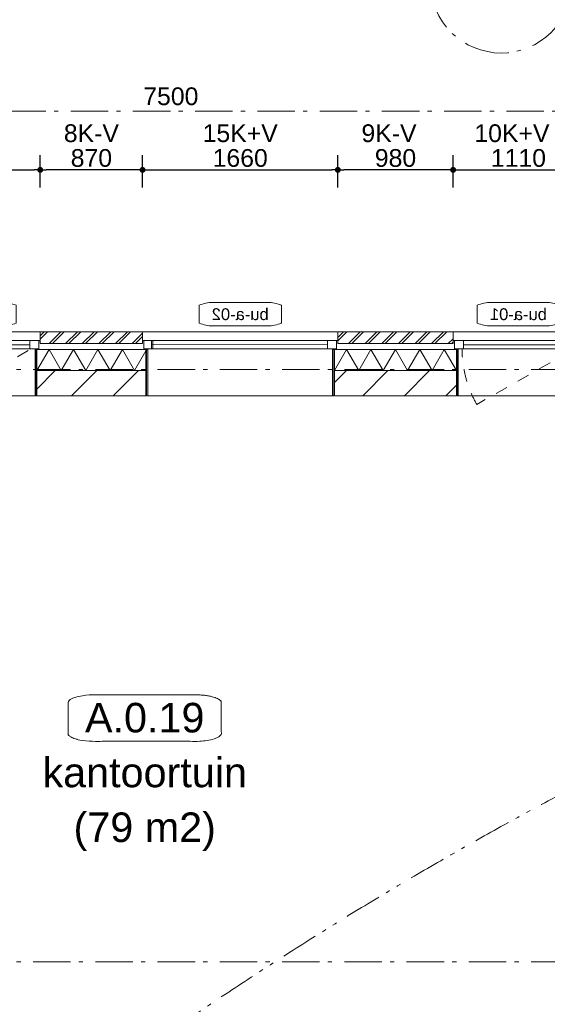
# Model space of a CAD drawing. Header units: millimetres. Extents: x -62314 to 79800, y -34032 to 28340.
# Tile 29 of 85: x 13098 to 17583, y 14913 to 23291. Entities that reach past the tile are written whole.
import ezdxf
from ezdxf.enums import TextEntityAlignment as Align

# ---------------------------------------------------------------- set-up
doc = ezdxf.new("R2010")
doc.units = ezdxf.units.MM
doc.header["$LTSCALE"] = 508
doc.header["$PDMODE"] = 1
doc.header["$PDSIZE"] = -2
for name, pattern in [('Dash Style-1', [0.41664, 0.20828, -0.20836]), ('Dash Style-6', [1.04164, 0.625, -0.20828, 0.06943, -0.13893]), ('Dash Style-8', [1.25, 0.625, -0.20828, 0.06943, -0.13893, 0.06943, -0.13893])]:
    doc.linetypes.add(name, pattern=pattern)
doc.layers.get('0').update_dxf_attribs({"lineweight": 0})
doc.layers.get('DEFPOINTS').update_dxf_attribs({"lineweight": 0})
for name, color, linetype, lineweight in [('(00) tekening-lijn draairichting', 7, 'Dash Style-1', 0), ('(00) tekening-merk kozijn', 40, 'Continuous', 0), ('(00) tekening-stramien-algemeen', 7, 'Dash Style-6', 0), ('(00) tekst-algemeen', 8, 'Continuous', 0), ('(00) tekst-ruimtenummer-algemeen', 8, 'Continuous', 0), ('(00) tekst-ruimtenummer-gradering', 8, 'Continuous', 0), ('(02) sloop-demarcatielijn', 5, 'Dash Style-1', 0), ('(21) buitenwanden-X baksteen_metselwerk', 92, 'Continuous', 0), ('(22) binnenwanden-X kalkzandsteen', 1, 'Continuous', 0), ('(42) binnenwandafwerkingen-R plaatmateriaal algemeen', 12, 'Continuous', 0), ('(__) constructies_materialen-K isolatie', 8, 'Continuous', 0), ('Dimension', 7, 'Continuous', 0), ('None', 7, 'Continuous', 0)]:
    doc.layers.add(name, color=color, linetype=linetype, lineweight=lineweight)
doc.styles.add('Arial', font='Arial')
doc.styles.add('Arial Italic (italic)', font='Arial Italic')
doc.styles.add('Helvetica', font='Helvetica')
doc.dimstyles.new('KE __', dxfattribs={"dimtxt": 75.447591, "dimasz": 50.074463, "dimexe": 125, "dimexo": 500, "dimgap": 25, "dimtad": 1, "dimdec": 1, "dimtxsty": 'Arial', "dimblk": 'DOT', "dimblk1": 'DOT', "dimblk2": 'DOT', "dimcen": 0, "dimdle": 100, "dimazin": 0, "dimtfac": 0.8, "dimtdec": 1, "dimtix": 1, "dimtmove": 0, "dimatfit": 0, "dimldrblk": 'DOT', "dimfxl": 150, "dimfxlon": 1, "dimfrac": 2, "dimtolj": 1, "dimarcsym": 0})
pattern_1 = [(45, (163395.98, 42314.6), (70.71068, -70.71068), []), (45, (163410.13, 42300.46), (70.71068, -70.71068), [])]
pattern_2 = [(45, (163395.98, 42314.6), (-176.7767, 176.7767), [])]

# ---------------------------------------------------------------- blocks, each defined once
blk = doc.blocks.new('(00)-1-ruimtenummer-200')
at = {"layer": '(00) tekst-ruimtenummer-algemeen', "color": 17, "lineweight": 0, "transparency": 33554687}
blk.add_open_spline([(433.3, 618), (491.4, 618), (591.9, 600.3), (650, 569.8), (650, 420.4), (650, 271.1), (591.9, 240.5), (491.4, 222.9), (0, 222.9), (-491.4, 222.9), (-591.9, 240.5), (-650, 271.1), (-650, 420.4), (-650, 569.8), (-591.9, 600.3), (-491.4, 618), (-14.5, 618), (433.3, 618)], degree=2, knots=[0, 0, 0, 0.013296, 0.026591, 0.039887, 0.251662, 0.264958, 0.278253, 0.291549, 0.503324, 0.51662, 0.529915, 0.543211, 0.754986, 0.768281, 0.781577, 0.794873, 1, 1, 1], dxfattribs=at)
at = {"layer": 'None', "color": 2, "linetype": 'Continuous', "lineweight": 0}
blk.add_point((0, 0), dxfattribs=at)
at = {"layer": '(00) tekst-ruimtenummer-algemeen', "color": 17, "transparency": 33554687, "style": 'Arial'}
for tag, p in [('nummer', (0, 222.9)), ('naam', (0, -243.4)), ('oppervlak', (0, -709.7))]:
    blk.add_attdef(tag, text='', height=251.5, dxfattribs=at).set_placement(p, align=Align.BOTTOM_CENTER)
at = {"layer": '(00) tekst-ruimtenummer-gradering', "color": 17, "transparency": 33554687, "style": 'Arial Italic (italic)'}
blk.add_attdef('personen', text='', height=251.5, dxfattribs=at).set_placement((0, -875.7), align=Align.TOP_CENTER)
at = {"layer": 'None', "color": 0, "flags": 1}
blk.add_attdef('klasse', (-1353.2, -1667.4), '', height=251.5, dxfattribs=at)
blk = doc.blocks.new('Group-148-1')
at = {"layer": 'None', "color": 17, "transparency": 33554687}
ref = blk.add_blockref('(00)-1-ruimtenummer-200', (-149234.9, -25386.2), dxfattribs=at)
ref.add_attrib('nummer', 'A.0.19', dxfattribs={"layer": '(00) tekst-ruimtenummer-algemeen', "color": 17, "transparency": 33554687, "height": 251.49, "style": 'Arial'}).set_placement((-149234.9, -25163.4), align=Align.BOTTOM_CENTER)
ref.add_attrib('naam', 'kantoortuin', dxfattribs={"layer": '(00) tekst-ruimtenummer-algemeen', "color": 17, "transparency": 33554687, "height": 251.492, "style": 'Arial'}).set_placement((-149234.9, -25629.7), align=Align.BOTTOM_CENTER)
ref.add_attrib('oppervlak', '(79 m2)', dxfattribs={"layer": '(00) tekst-ruimtenummer-algemeen', "color": 17, "transparency": 33554687, "height": 251.49, "style": 'Arial'}).set_placement((-149234.9, -26095.9), align=Align.BOTTOM_CENTER)
blk = doc.blocks.new('_Dot')
at = {"color": 0, "linetype": 'ByBlock', "lineweight": -2}
blk.add_line((-0.5, 0), (-1, 0), dxfattribs=at)
at = {"color": 0, "linetype": 'ByBlock', "const_width": 0.5}
blk.add_lwpolyline([(-0.25, 0, 1), (0.25, 0, 1)], format="xyb", close=True, dxfattribs=at)
blk = doc.blocks.new('*D348')
at = {"layer": 'DEFPOINTS', "color": 0, "transparency": 33554687}
for p in [(13272.7, 22013), (12162.7, 20635.4), (13272.7, 20635.4)]:
    blk.add_point(p, dxfattribs=at)
at = {"layer": 'Dimension', "color": 0, "lineweight": -2, "transparency": 33554687}
for p, q in [((12162.7, 21863), (12162.7, 22138)), ((13272.7, 21863), (13272.7, 22138)), ((12212.8, 22013), (13222.6, 22013))]:
    blk.add_line(p, q, dxfattribs=at)
at = {"layer": 'Dimension', "color": 0, "lineweight": -2, "xscale": 50.07446289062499, "yscale": 50.07446289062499, "zscale": 50.07446289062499, "rotation": 180}
blk.add_blockref('_Dot', (12162.7, 22013), dxfattribs=at)
at = {"layer": 'Dimension', "color": 0, "lineweight": -2, "xscale": 50.07446289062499, "yscale": 50.07446289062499, "zscale": 50.07446289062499}
blk.add_blockref('_Dot', (13272.7, 22013), dxfattribs=at)
at = {"layer": 'Dimension', "color": 0, "lineweight": 0, "transparency": 33554687, "insert": (12717.7, 22113.5), "char_height": 150.9, "attachment_point": 5, "style": 'Helvetica'}
blk.add_mtext('\\A1;1110', dxfattribs=at)
blk = doc.blocks.new('*D349')
at = {"layer": 'DEFPOINTS', "color": 0, "transparency": 33554687}
for p in [(13272.7, 22013), (13272.7, 20635.4), (14142.7, 20635.4)]:
    blk.add_point(p, dxfattribs=at)
at = {"layer": 'Dimension', "color": 0, "lineweight": -2, "transparency": 33554687}
for p, q in [((13272.7, 21863), (13272.7, 22138)), ((14142.7, 21863), (14142.7, 22138)), ((14092.6, 22013), (13322.8, 22013))]:
    blk.add_line(p, q, dxfattribs=at)
at = {"layer": 'Dimension', "color": 0, "lineweight": -2, "xscale": 50.07446289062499, "yscale": 50.07446289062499, "zscale": 50.07446289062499, "rotation": 180}
blk.add_blockref('_Dot', (13272.7, 22013), dxfattribs=at)
at = {"layer": 'Dimension', "color": 0, "lineweight": -2, "xscale": 50.07446289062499, "yscale": 50.07446289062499, "zscale": 50.07446289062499}
blk.add_blockref('_Dot', (14142.7, 22013), dxfattribs=at)
at = {"layer": 'Dimension', "color": 0, "lineweight": 0, "transparency": 33554687, "insert": (13707.7, 22113.5), "char_height": 150.9, "attachment_point": 5, "style": 'Helvetica'}
blk.add_mtext('\\A1;870', dxfattribs=at)
blk = doc.blocks.new('*D350')
at = {"layer": 'DEFPOINTS', "color": 0, "transparency": 33554687}
for p in [(15802.7, 22013), (14142.7, 20635.4), (15802.7, 20635.4)]:
    blk.add_point(p, dxfattribs=at)
at = {"layer": 'Dimension', "color": 0, "lineweight": -2, "transparency": 33554687}
for p, q in [((14142.7, 21863), (14142.7, 22138)), ((15802.7, 21863), (15802.7, 22138)), ((14192.8, 22013), (15752.6, 22013))]:
    blk.add_line(p, q, dxfattribs=at)
at = {"layer": 'Dimension', "color": 0, "lineweight": -2, "xscale": 50.07446289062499, "yscale": 50.07446289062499, "zscale": 50.07446289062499, "rotation": 180}
blk.add_blockref('_Dot', (14142.7, 22013), dxfattribs=at)
at = {"layer": 'Dimension', "color": 0, "lineweight": -2, "xscale": 50.07446289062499, "yscale": 50.07446289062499, "zscale": 50.07446289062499}
blk.add_blockref('_Dot', (15802.7, 22013), dxfattribs=at)
at = {"layer": 'Dimension', "color": 0, "lineweight": 0, "transparency": 33554687, "insert": (14972.7, 22113.5), "char_height": 150.9, "attachment_point": 5, "style": 'Helvetica'}
blk.add_mtext('\\A1;1660', dxfattribs=at)
blk = doc.blocks.new('*D351')
at = {"layer": 'DEFPOINTS', "color": 0, "transparency": 33554687}
for p in [(15802.7, 22013), (15802.7, 20635.4), (16782.7, 20635.4)]:
    blk.add_point(p, dxfattribs=at)
at = {"layer": 'Dimension', "color": 0, "lineweight": -2, "transparency": 33554687}
for p, q in [((15802.7, 21863), (15802.7, 22138)), ((16782.7, 21863), (16782.7, 22138)), ((16732.6, 22013), (15852.8, 22013))]:
    blk.add_line(p, q, dxfattribs=at)
at = {"layer": 'Dimension', "color": 0, "lineweight": -2, "xscale": 50.07446289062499, "yscale": 50.07446289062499, "zscale": 50.07446289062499, "rotation": 180}
blk.add_blockref('_Dot', (15802.7, 22013), dxfattribs=at)
at = {"layer": 'Dimension', "color": 0, "lineweight": -2, "xscale": 50.07446289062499, "yscale": 50.07446289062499, "zscale": 50.07446289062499}
blk.add_blockref('_Dot', (16782.7, 22013), dxfattribs=at)
at = {"layer": 'Dimension', "color": 0, "lineweight": 0, "transparency": 33554687, "insert": (16292.7, 22113.5), "char_height": 150.9, "attachment_point": 5, "style": 'Helvetica'}
blk.add_mtext('\\A1;980', dxfattribs=at)
blk = doc.blocks.new('*D352')
at = {"layer": 'DEFPOINTS', "color": 0, "transparency": 33554687}
for p in [(17892.7, 22013), (16782.7, 20635.4), (17892.7, 20635.4)]:
    blk.add_point(p, dxfattribs=at)
at = {"layer": 'Dimension', "color": 0, "lineweight": -2, "transparency": 33554687}
for p, q in [((16782.7, 21863), (16782.7, 22138)), ((17892.7, 21863), (17892.7, 22138)), ((16832.8, 22013), (17842.6, 22013))]:
    blk.add_line(p, q, dxfattribs=at)
at = {"layer": 'Dimension', "color": 0, "lineweight": -2, "xscale": 50.07446289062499, "yscale": 50.07446289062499, "zscale": 50.07446289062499, "rotation": 180}
blk.add_blockref('_Dot', (16782.7, 22013), dxfattribs=at)
at = {"layer": 'Dimension', "color": 0, "lineweight": -2, "xscale": 50.07446289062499, "yscale": 50.07446289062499, "zscale": 50.07446289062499}
blk.add_blockref('_Dot', (17892.7, 22013), dxfattribs=at)
at = {"layer": 'Dimension', "color": 0, "lineweight": 0, "transparency": 33554687, "insert": (17337.7, 22113.5), "char_height": 150.9, "attachment_point": 5, "style": 'Helvetica'}
blk.add_mtext('\\A1;1110', dxfattribs=at)
blk = doc.blocks.new('00-merk kozijn')
at = {"layer": '(00) tekening-merk kozijn', "color": 2, "lineweight": 0, "transparency": 33554687, "flags": 128}
blk.add_lwpolyline([(233.3, 50, 0.105357), (349.4, 74.7), (350, 75), (350, 225), (349.4, 225.3, 0.105357), (233.3, 250), (-233.3, 250, 0.105357), (-349.4, 225.3), (-350, 225), (-350, 75), (-349.4, 74.7, 0.105357), (-233.3, 50)], format="xyb", close=True, dxfattribs=at)
at = {"layer": 'None', "color": 2, "linetype": 'Continuous', "lineweight": 0, "transparency": 33554687}
blk.add_point((0, 0), dxfattribs=at)
at = {"layer": '(00) tekening-merk kozijn', "color": 2, "transparency": 33554687, "style": 'Arial'}
blk.add_attdef('MERK', text='', height=100.6, dxfattribs=at).set_placement((0, 149.9), align=Align.MIDDLE_CENTER)
blk = doc.blocks.new('kozijn aansluiting-hoek zonder lijst')
at = {"layer": '(42) binnenwandafwerkingen-R plaatmateriaal algemeen', "color": 17, "lineweight": 0, "transparency": 33554687, "flags": 128}
blk.add_lwpolyline([(-32, 469), (-22, 469), (-22, 75), (-32, 75)], close=True, dxfattribs=at)
at = {"layer": 'None', "color": 17, "lineweight": 0, "transparency": 33554687}
blk.add_line((-17, 255), (-17, 469), dxfattribs=at)
at = {"layer": 'None', "color": 17, "lineweight": 0, "transparency": 33554687, "flags": 128}
blk.add_lwpolyline([(-76, 70), (0, 70), (0, 0), (-76, 0)], close=True, dxfattribs=at)
at = {"layer": 'None', "color": 2, "linetype": 'Continuous', "lineweight": 0, "transparency": 33554687}
for p in [(0, 0), (12, -75)]:
    blk.add_point(p, dxfattribs=at)
blk = doc.blocks.new('bu-a-01 plt (2D)')
at = {"layer": '(00) tekening-lijn draairichting', "color": 17, "lineweight": 0, "transparency": 33554687, "flags": 128}
blk.add_lwpolyline([(909.1, -297.9, 0.12979), (1034, 175), (76, 175)], format="xyb", close=True, dxfattribs=at)
at = {"layer": 'None', "color": 17, "lineweight": 0, "transparency": 33554687}
blk.add_line((1022, 210), (88, 210), dxfattribs=at)
at = {"layer": 'None', "color": 17, "lineweight": 0, "transparency": 33554687, "flags": 128}
for points in [[(0, 320), (1110, 320), (1110, 245), (0, 245)], [(44, 175), (1066, 175), (1066, -224), (44, -224)], [(88, 245), (1022, 245), (1022, 175), (88, 175)]]:
    blk.add_lwpolyline(points, close=True, dxfattribs=at)
at = {"layer": '(00) tekst-algemeen', "color": 17, "transparency": 33554687}
blk.add_blockref('00-merk kozijn', (555, 320), dxfattribs=at).add_auto_attribs({'MERK': 'bu-a-01'})
at = {"layer": 'None', "color": 17, "transparency": 33554687, "rotation": 180}
blk.add_blockref('kozijn aansluiting-hoek zonder lijst', (12, 245), dxfattribs=at)
blk.add_blockref('kozijn aansluiting-hoek zonder lijst', (12, 245), dxfattribs=at)
at = {"layer": 'None', "color": 17, "transparency": 33554687, "xscale": -1, "rotation": 180}
blk.add_blockref('kozijn aansluiting-hoek zonder lijst', (1098, 245), dxfattribs=at)
blk.add_blockref('kozijn aansluiting-hoek zonder lijst', (1098, 245), dxfattribs=at)
blk = doc.blocks.new('Isolatie Object-20')
at = {"layer": '(__) constructies_materialen-K isolatie', "color": 2, "lineweight": 0, "transparency": 33554687, "flags": 128}
blk.add_lwpolyline([(0, 90), (1038, 90), (1038, -90), (0, -90)], close=True, dxfattribs=at)
blk.add_lwpolyline([(0, -90), (103.9, 90), (207.8, -90), (207.8, -90), (311.8, 90), (415.7, -90), (415.7, -90), (519.6, 90), (623.5, -90), (623.5, -90), (727.5, 90), (831.4, -90), (935.3, 90), (1038, -87.9)], dxfattribs=at)
blk = doc.blocks.new('bu-a-02 plt')
at = {"layer": 'None', "color": 17, "lineweight": 0, "transparency": 33554687}
blk.add_line((88, 210), (1584, 212.5), dxfattribs=at)
at = {"layer": 'None', "color": 17, "lineweight": 0, "transparency": 33554687, "flags": 128}
for points in [[(0, 320), (1660, 320), (1660, 245), (0, 245)], [(44, 175), (1616, 175), (1616, -224), (44, -224)], [(88, 245), (1584, 245), (1584, 175), (88, 175)]]:
    blk.add_lwpolyline(points, close=True, dxfattribs=at)
at = {"layer": 'None', "color": 2, "linetype": 'Continuous', "lineweight": 0, "transparency": 33554687}
blk.add_point((0, 0), dxfattribs=at)
at = {"layer": '(00) tekst-algemeen', "color": 17, "transparency": 33554687}
blk.add_blockref('00-merk kozijn', (830, 320), dxfattribs=at).add_auto_attribs({'MERK': 'bu-a-02'})
at = {"layer": 'None', "color": 17, "transparency": 33554687, "rotation": 180}
blk.add_blockref('kozijn aansluiting-hoek zonder lijst', (12, 245), dxfattribs=at)
at = {"layer": 'None', "color": 17, "transparency": 33554687, "xscale": -1, "rotation": 180}
blk.add_blockref('kozijn aansluiting-hoek zonder lijst', (1648, 245), dxfattribs=at)
blk = doc.blocks.new('Isolatie Object-21')
at = {"layer": '(__) constructies_materialen-K isolatie', "color": 2, "lineweight": 0, "transparency": 33554687, "flags": 128}
blk.add_lwpolyline([(0, 90), (928, 90), (928, -90), (0, -90)], close=True, dxfattribs=at)
blk.add_lwpolyline([(0, -90), (103.9, 90), (207.8, -90), (207.8, -90), (311.8, 90), (415.7, -90), (415.7, -90), (519.6, 90), (623.5, -90), (623.5, -90), (727.5, 90), (831.4, -90), (928, 77.3)], dxfattribs=at)
blk = doc.blocks.new('00-stramienbol')
at = {"layer": '(00) tekening-stramien-algemeen', "color": 2, "lineweight": 0, "transparency": 33554687, "flags": 128}
blk.add_lwpolyline([(0, 600), (58.8, 597.1), (117.1, 588.5), (174.2, 574.2), (229.6, 554.3), (282.8, 529.2), (333.3, 498.9), (380.6, 463.8), (424.3, 424.3), (463.8, 380.6), (498.9, 333.3), (529.2, 282.8), (554.3, 229.6), (574.2, 174.2), (588.5, 117.1), (597.1, 58.8), (600, 0), (597.1, -58.8), (588.5, -117.1), (574.2, -174.2), (554.3, -229.6), (529.2, -282.8), (498.9, -333.3), (463.8, -380.6), (424.3, -424.3), (380.6, -463.8), (333.3, -498.9), (282.8, -529.2), (229.6, -554.3), (174.2, -574.2), (117.1, -588.5), (58.8, -597.1), (0, -600), (-58.8, -597.1), (-117.1, -588.5), (-174.2, -574.2), (-229.6, -554.3), (-282.8, -529.2), (-333.3, -498.9), (-380.6, -463.8), (-424.3, -424.3), (-463.8, -380.6), (-498.9, -333.3), (-529.2, -282.8), (-554.3, -229.6), (-574.2, -174.2), (-588.5, -117.1), (-597.1, -58.8), (-600, 0), (-597.1, 58.8), (-588.5, 117.1), (-574.2, 174.2), (-554.3, 229.6), (-529.2, 282.8), (-498.9, 333.3), (-463.8, 380.6), (-424.3, 424.3), (-380.6, 463.8), (-333.3, 498.9), (-282.8, 529.2), (-229.6, 554.3), (-174.2, 574.2), (-117.1, 588.5), (-58.8, 597.1)], close=True, dxfattribs=at)
at = {"layer": '(00) tekening-stramien-algemeen', "color": 2, "linetype": 'Continuous', "lineweight": 0, "transparency": 33554687}
for p in [(0, 600), (-600, 0), (0, 0), (600, 0), (0, -600)]:
    blk.add_point(p, dxfattribs=at)
at = {"layer": '(00) tekening-stramien-algemeen', "color": 2, "transparency": 33554687, "style": 'Arial'}
blk.add_attdef('hoofdveld', text='', height=452.7, dxfattribs=at).set_placement((0, 0), align=Align.MIDDLE_CENTER)
at = {"layer": 'None', "color": 0, "flags": 1}
for tag, p in [('subveld_1', (-600, -1414.8)), ('subveld_2', (-600, -2229.7))]:
    blk.add_attdef(tag, p, '', height=452.7, dxfattribs=at)
blk = doc.blocks.new('*D446')
at = {"layer": '(00) tekening-stramien-algemeen', "color": 0, "lineweight": -2, "transparency": 33554687}
for p, q in [((34457.3, -497.2), (27057.5, -497.2)), ((27007.4, -502.8), (27007.4, -622.2)), ((34507.4, -900), (34507.4, -622.2))]:
    blk.add_line(p, q, dxfattribs=at)
at = {"layer": 'DEFPOINTS', "color": 0, "transparency": 33554687}
for p in [(27007.4, -2.8), (34507.4, -400), (27007.4, -497.2)]:
    blk.add_point(p, dxfattribs=at)
at = {"layer": '(00) tekening-stramien-algemeen', "color": 0, "lineweight": -2, "xscale": 50.07446289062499, "yscale": 50.07446289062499, "zscale": 50.07446289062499, "rotation": 180}
blk.add_blockref('_Dot', (27007.4, -497.2), dxfattribs=at)
at = {"layer": '(00) tekening-stramien-algemeen', "color": 0, "lineweight": -2, "xscale": 50.07446289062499, "yscale": 50.07446289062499, "zscale": 50.07446289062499}
blk.add_blockref('_Dot', (34507.4, -497.2), dxfattribs=at)
at = {"layer": '(00) tekening-stramien-algemeen', "color": 0, "lineweight": 0, "transparency": 33554687, "insert": (30757.4, -371.8), "char_height": 150.9, "attachment_point": 5, "style": 'Helvetica'}
blk.add_mtext('\\A1;7500', dxfattribs=at)
blk = doc.blocks.new('stramien langsgevel blok A')
at = {"layer": '(00) tekening-stramien-algemeen', "color": 2}
ref = blk.add_blockref('00-stramienbol', (33565, 597.2), dxfattribs=dict(at, rotation=180))
ref.add_attrib('hoofdveld', 'A5', dxfattribs={"color": 2, "transparency": 33554687, "height": 452.69, "style": 'Arial'}).set_placement((33565, 597.2), align=Align.MIDDLE_CENTER)
at = {"layer": '(00) tekening-stramien-algemeen', "color": 2, "lineweight": 0, "transparency": 33554687}
dim = blk.add_linear_dim(base=(27007.4, -497.2), p1=(34507.4, -400), p2=(27007.4, -2.8), dimstyle='KE __', override={"dimtxt": 150.895182, "dimgap": 50, "dimdec": 0, "dimpost": '<>', "dimtxsty": 'Helvetica', "dimtmove": 2}, dxfattribs=at)
dim.commit()
dim.dimension.update_dxf_attribs({"geometry": '*D446', "text_midpoint": (30757.4, -371.8)})

msp = doc.modelspace()

# ---------------------------------------------------------------- hatches: boundary and pattern name
at = {"layer": '(21) buitenwanden-X baksteen_metselwerk', "linetype": 'Continuous', "lineweight": 0, "transparency": 33554687}
h = msp.add_hatch(dxfattribs=at)
h.set_pattern_fill('(__)F metselwerk 2', color=253, style=0, pattern_type=2)
h.set_pattern_definition(pattern_1)
h.paths.add_polyline_path([(14142.72, 20535.36), (14142.72, 20635.36), (13272.72, 20635.36), (13272.72, 20535.36)])
h = msp.add_hatch(dxfattribs=at)
h.set_pattern_fill('(__)F metselwerk 2', color=253, style=0, pattern_type=2)
h.set_pattern_definition(pattern_1)
h.paths.add_polyline_path([(15802.72, 20535.36), (15802.72, 20635.36), (16782.72, 20635.36), (16782.72, 20535.36)])
at = {"layer": '(22) binnenwanden-X kalkzandsteen', "linetype": 'Continuous', "lineweight": 0, "transparency": 33554687}
h = msp.add_hatch(dxfattribs=at)
h.set_pattern_fill('(__)F kzs 1_100', color=253, style=0, pattern_type=2)
h.set_pattern_definition(pattern_2)
h.paths.add_polyline_path([(13243.72, 20305.36), (13243.72, 20091.36), (14171.72, 20091.36), (14171.72, 20305.36)])
h = msp.add_hatch(dxfattribs=at)
h.set_pattern_fill('(__)F kzs 1_100', color=253, style=0, pattern_type=2)
h.set_pattern_definition(pattern_2)
h.paths.add_polyline_path([(16811.72, 20305.36), (16811.72, 20091.36), (15773.72, 20091.36), (15773.72, 20305.36)])

# ---------------------------------------------------------------- linework, layer by layer
at = {"layer": '(00) tekening-stramien-algemeen', "color": 2, "lineweight": 0, "transparency": 33554687}
for p, q in [((57450, 20635.36), (-21063.27, 20635.36)), ((57450, 20315.36), (-21063.27, 20315.36)), ((57450, 15274.85), (-21063.27, 15274.85))]:
    msp.add_line(p, q, dxfattribs=at)
at = {"layer": '(02) sloop-demarcatielijn', "color": 6, "linetype": 'Dash Style-8', "lineweight": 0, "transparency": 33554687}
msp.add_arc((33483.36, -12976.69), 33614.91, 116.706681, 145.164214, dxfattribs=at)
at = {"layer": '(21) buitenwanden-X baksteen_metselwerk', "color": 7, "lineweight": 0, "transparency": 33554687, "flags": 128}
for points in [[(14142.72, 20535.36), (14142.72, 20635.36), (13272.72, 20635.36), (13272.72, 20535.36)], [(15802.72, 20535.36), (15802.72, 20635.36), (16782.72, 20635.36), (16782.72, 20535.36)]]:
    msp.add_lwpolyline(points, close=True, dxfattribs=at)
at = {"layer": '(22) binnenwanden-X kalkzandsteen', "color": 3, "lineweight": 0, "transparency": 33554687, "flags": 128}
for points in [[(13243.72, 20305.36), (13243.72, 20091.36), (14171.72, 20091.36), (14171.72, 20305.36)], [(16811.72, 20305.36), (16811.72, 20091.36), (15773.72, 20091.36), (15773.72, 20305.36)]]:
    msp.add_lwpolyline(points, close=True, dxfattribs=at)

# ---------------------------------------------------------------- block references
at = {"layer": '(__) constructies_materialen-K isolatie', "color": 2}
msp.add_blockref('Isolatie Object-21', (13243.72, 20395.36), dxfattribs=at)
at = {"layer": '(__) constructies_materialen-K isolatie', "color": 2, "xscale": -1}
msp.add_blockref('Isolatie Object-20', (16811.72, 20395.36), dxfattribs=at)
at = {"layer": 'None', "color": 17, "transparency": 33554687}
for name, p in [('stramien langsgevel blok A', (-16374.38, 23010.29)), ('Group-148-1', (163395.98, 42314.6))]:
    msp.add_blockref(name, p, dxfattribs=at)
at = {"layer": 'None', "color": 17, "transparency": 33554687, "xscale": -1}
for name, p in [('bu-a-01 plt (2D)', (13272.72, 20315.36)), ('bu-a-02 plt', (15802.72, 20315.36)), ('bu-a-01 plt (2D)', (17892.72, 20315.36))]:
    msp.add_blockref(name, p, dxfattribs=at)

# ---------------------------------------------------------------- texts
at = {"layer": 'None', "color": 17, "transparency": 33554687, "char_height": 150.895, "attachment_point": 8, "line_spacing_factor": 0.836574, "style": 'Helvetica'}
for s, insert in [('8K-V', (13707.72, 22247.59)), ('15K+V', (14972.72, 22247.59)), ('9K-V', (16237.72, 22247.59)), ('10K+V', (17282.72, 22247.59))]:
    msp.add_mtext(s, dxfattribs=dict(at, insert=insert))

# ---------------------------------------------------------------- dimensions: what is measured, and where the dimension line sits
at = {"layer": 'Dimension', "color": 17, "lineweight": 0, "transparency": 33554687}
for base, p1, p2, picture, middle in [((13272.72, 22013.04), (12162.72, 20635.36), (13272.72, 20635.36), '*D348', (12717.72, 22113.48)), ((13272.72, 22013.04), (14142.72, 20635.36), (13272.72, 20635.36), '*D349', (13707.72, 22113.48)), ((15802.72, 22013.04), (14142.72, 20635.36), (15802.72, 20635.36), '*D350', (14972.72, 22113.48)), ((15802.72, 22013.04), (16782.72, 20635.36), (15802.72, 20635.36), '*D351', (16292.72, 22113.48)), ((17892.72, 22013.04), (16782.72, 20635.36), (17892.72, 20635.36), '*D352', (17337.72, 22113.48))]:
    dim = msp.add_linear_dim(base=base, p1=p1, p2=p2, dimstyle='KE __', override={"dimtxt": 150.895182, "dimgap": 25, "dimpost": '<>', "dimtxsty": 'Helvetica', "dimtmove": 2}, dxfattribs=at)
    dim.commit()
    dim.dimension.update_dxf_attribs({"geometry": picture, "text_midpoint": middle})

doc.saveas('drawing.dxf')
